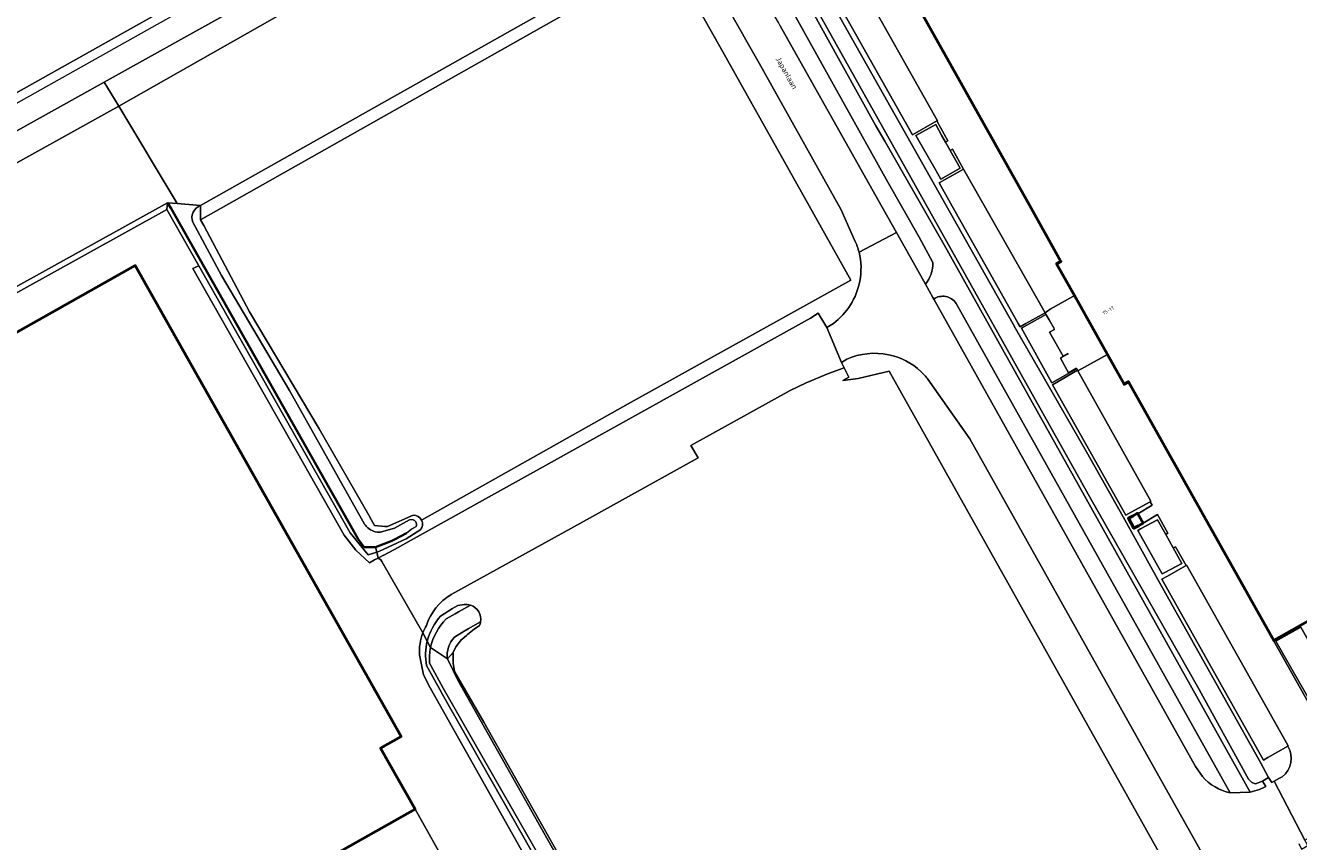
# Model space of a CAD drawing. Header units: metres. Extents: x 113441 to 115918, y 474822 to 477887.
# Tile 25 of 145: x 114521 to 114749, y 475454 to 475600. Entities that reach past the tile are written whole.
import ezdxf
from ezdxf.enums import TextEntityAlignment as Align

# ---------------------------------------------------------------- set-up
doc = ezdxf.new("R2010")
doc.units = ezdxf.units.M
for name, color, linetype, lineweight in [('B-WE-GK-BESCHOEIING-G', 252, 'GK-BESCHOEIING', 35), ('B-WE-GR-GRAS-GV', 252, 'Continuous', 13), ('B-WE-GR-GROENVOORZIENING-GV', 252, 'Continuous', 18), ('B-WE-IE-TERREINAFSCHEIDING_KUNSTMATIG_HEKWERK-G', 252, 'IE-TERREINAFSCHEIDING-KUNSTMATIG', 18), ('B-WE-IE-TERREINAFSCHEIDING_KUNSTMATIG_MUUR-G', 252, 'IE-TERREINAFSCHEIDING-KUNSTMATIG-DICHT', 18), ('B-WE-OG-BEBOUWING-GV', 7, 'Continuous', 50), ('B-WE-OG-BEBOUWING-T18', 7, 'Continuous', 50), ('B-WE-OG-BEBOUWING_LAGE TRAFO-GV', 7, 'Continuous', 50), ('B-WE-OG-TERREIN_ERF-GV', 252, 'Continuous', 18), ('B-WE-OG-TOPOGRAFIE-T18', 7, 'Continuous', 18), ('B-WE-OG-WATER-GV', 252, 'Continuous', 18), ('B-WE-OG-WATER_SLOOT-GV', 252, 'Continuous', 18), ('B-WE-VH-VERHARDING_GESLOTEN-GV', 252, 'Continuous', 18), ('B-WE-VH-VERHARDING_HALFVERHARDING-GV', 252, 'Continuous', 18), ('B-WE-VH-VERHARDING_OPEN-GV', 252, 'Continuous', 18)]:
    doc.layers.add(name, color=color, linetype=linetype, lineweight=lineweight)
doc.styles.add('NLCS-ISO-ANNOTATIEF-T18', font='NLCS-ISO.ttf', dxfattribs={"height": 1.8})
doc.linetypes.add('GK-BESCHOEIING', pattern='A,30,-5,[1,NLCS.SHX,S=1,R=0,X=0,Y=0],-5', length=40)
doc.linetypes.add('IE-TERREINAFSCHEIDING-KUNSTMATIG', pattern='A,4,[82,NLCS.SHX,S=0.75,R=90,X=0,Y=0],4,-2', length=10)
doc.linetypes.add('IE-TERREINAFSCHEIDING-KUNSTMATIG-DICHT', pattern='A,8,-1,[82,NLCS.SHX,S=0.75,R=90,X=0,Y=0],-1', length=10)

msp = doc.modelspace()

# ---------------------------------------------------------------- linework, layer by layer
at = {"layer": 'B-WE-GK-BESCHOEIING-G', "ltscale": 0.5, "flags": 128}
for points in [[(114580.998, 475507.947), (114580.709, 475508.332), (114547.321, 475567.345), (114546.667, 475568.376)], [(114589.469, 475509.255), (114587.42, 475508.174)], [(114582.33, 475506.77), (114581.884, 475506.766), (114580.998, 475507.947)], [(114586.239, 475507.646), (114583.919, 475506.782), (114582.33, 475506.77)], [(114587.42, 475508.174), (114586.852, 475507.874), (114586.239, 475507.646)]]:
    msp.add_lwpolyline(points, dxfattribs=at)
at = {"layer": 'B-WE-GR-GRAS-GV'}
for points in [[(114668.978, 475554.517), (114646.074, 475595.363), (114642.988, 475600.866), (114637.148, 475611.282), (114633.681, 475615.543), (114624.635, 475606.021), (114552.559, 475565.319), (114553.163, 475564.293), (114561.341, 475548.847), (114573.844, 475527.944), (114582.712, 475512.485), (114583.129, 475511.702), (114583.711, 475510.609), (114585.576, 475510.479), (114586.057, 475510.445), (114590.623, 475512.493)], [(114592.144, 475511.583), (114629.117, 475532.425), (114668.978, 475554.517)], [(114593.157, 475489.937), (114592.366, 475491.407)], [(114591.773, 475487.513), (114592.466, 475483.934), (114593.674, 475481.592), (114735.746, 475229.245), (114735.997, 475232.721), (114736.013, 475232.949), (114734.975, 475234.862), (114727.227, 475248.756)], [(114727.227, 475248.756), (114725.479, 475251.549), (114712.909, 475274.156), (114698.309, 475299.465), (114681.081, 475330.722), (114665.859, 475356.93), (114648.007, 475388.933), (114631.54, 475417.424), (114613.412, 475449.579), (114595.907, 475480.421), (114595.396, 475481.287), (114593.054, 475485.616)]]:
    msp.add_lwpolyline(points, dxfattribs=at)
msp.add_lwpolyline([(114552.25, 475557.107), (114551.191, 475556.635), (114578.319, 475508.934), (114580.365, 475506.217), (114582.8, 475503.959), (114583.745, 475504.465), (114584.387, 475504.809), (114584.131, 475505.887), (114582.6, 475505.392), (114579.343, 475509.298)], close=True, dxfattribs=at)
for points in [[(114590.623, 475512.493, -0.2998548), (114592.144, 475511.583)], [(114592.366, 475491.407, 0.1047898), (114591.773, 475487.513)], [(114593.054, 475485.616, -0.1077799), (114593.157, 475489.937)]]:
    msp.add_lwpolyline(points, format="xyb", dxfattribs=at)
at = {"layer": 'B-WE-GR-GROENVOORZIENING-GV'}
for points in [[(114669.708, 475561.581), (114667.272, 475567.08), (114652.555, 475593.357), (114650.195, 475597.542), (114649.614, 475598.572), (114647.94, 475601.542), (114647.362, 475602.568), (114638.12, 475618.958), (114636.529, 475619.383), (114636.071, 475620.213), (114634.495, 475619.331), (114632.961, 475618.473), (114634.186, 475616.278), (114633.769, 475616.045), (114633.681, 475615.543), (114637.148, 475611.282), (114642.988, 475600.866), (114646.074, 475595.363), (114668.978, 475554.517), (114629.117, 475532.425), (114592.144, 475511.583)], [(114664.728, 475609.589), (114663.762, 475609.387), (114663.784, 475609.306), (114662.856, 475609.056), (114698.001, 475546.68), (114698.441, 475545.895), (114704.999, 475534.518), (114705.016, 475534.489), (114711.168, 475523.818), (114717.72, 475512.157), (114724.209, 475500.421), (114742.303, 475468.221), (114743.758, 475465.578), (114744.328, 475464.672), (114744.737, 475464.875), (114745.704, 475465.414), (114746.18, 475465.686)], [(114667.527, 475586.463), (114658.841, 475602.111), (114658.294, 475603.097), (114656.868, 475605.666)], [(114729.015, 475503.461), (114727.088, 475506.838), (114726.668, 475506.617), (114728.215, 475503.863), (114725.167, 475502.215), (114724.712, 475501.969), (114720.34, 475509.754), (114720.816, 475510.011), (114723.843, 475511.648), (114725.325, 475509.009), (114725.726, 475509.256), (114723.857, 475512.615), (114721.283, 475511.054), (114720.484, 475510.606), (114719.651, 475510.14), (114718.665, 475511.926), (114719.492, 475512.383), (114720.302, 475512.83), (114720.366, 475512.715), (114722.933, 475514.252), (114722.548, 475514.888), (114719.148, 475513), (114718.214, 475512.482), (114705.042, 475535.82), (114706.077, 475536.42), (114709.524, 475538.418), (114709.363, 475538.68), (114705.911, 475536.718), (114704.965, 475536.18), (114699.505, 475545.918), (114700.473, 475546.463), (114703.899, 475548.394), (114703.75, 475548.705), (114700.299, 475546.774), (114699.285, 475546.206), (114698.946, 475546.789), (114697.477, 475549.313), (114687.085, 475567.786), (114684.769, 475571.934), (114689.17, 475574.404), (114687.193, 475577.934), (114686.782, 475577.725), (114688.531, 475574.57), (114685.092, 475572.569), (114685.062, 475572.621), (114684.001, 475574.481), (114680.608, 475580.426), (114684.168, 475582.394), (114685.29, 475580.337), (114685.916, 475579.223), (114686.351, 475579.45), (114684.37, 475583.007), (114680.033, 475580.545), (114665.606, 475606.067)], [(114656.26, 475600.153), (114656.33, 475600.027), (114673.791, 475568.971), (114677.146, 475563.024), (114682.332, 475553.831)], [(114683.634, 475557.66), (114681.216, 475562.204), (114675.605, 475572.087), (114667.527, 475586.463)], [(114683.807, 475551.142), (114730.679, 475467.545), (114731.913, 475465.75)], [(114736.893, 475462.788), (114687.813, 475550.361)], [(114592.003, 475509.949), (114589.411, 475508.264), (114587.862, 475507.553), (114584.477, 475505.999), (114584.131, 475505.887), (114584.387, 475504.809), (114585.218, 475505.254), (114585.288, 475505.291), (114587.287, 475506.362), (114590.799, 475508.312), (114661.776, 475547.73), (114663.117, 475548.62), (114664.673, 475546.055), (114665.846, 475546.778)], [(114668.235, 475540.373), (114667.327, 475539.811), (114667.807, 475538.813), (114668.606, 475537.175), (114667.549, 475536.564), (114670.288, 475536.914), (114675.845, 475538.225), (114783.857, 475345.646), (114794.714, 475326.289), (114799.241, 475328.857), (114806.026, 475316.841), (114807.573, 475317.94), (114801.201, 475329.649), (114792.436, 475344.203), (114791.971, 475344.975)], [(114767.31, 475388.865), (114766.498, 475390.323), (114740.188, 475437.094), (114724.923, 475464.317), (114690.25, 475526.15), (114682.783, 475536.805)], [(114747.168, 475471.149), (114743.633, 475469.125), (114742.815, 475468.657), (114724.649, 475501.006), (114725.557, 475501.516), (114729.015, 475503.461)]]:
    msp.add_lwpolyline(points, dxfattribs=at)
for points in [[(114660.623, 475607.846), (114660.333, 475607.689), (114659.523, 475607.249), (114661.037, 475604.527), (114661.576, 475603.557), (114673.468, 475582.165), (114675.058, 475579.365), (114684.32, 475563.237), (114685.655, 475560.851), (114740.454, 475462.922), (114742.129, 475463.407), (114743.014, 475463.829), (114743.235, 475463.934), (114742.672, 475464.889), (114741.431, 475464.397), (114740.738, 475464.681), (114740.172, 475465.256), (114731.01, 475481.82), (114711.999, 475515.271), (114660.506, 475607.243)], [(114711.168, 475523.818), (114705.016, 475534.489), (114704.999, 475534.518), (114698.441, 475545.895), (114698.001, 475546.68), (114662.856, 475609.056), (114660.623, 475607.846), (114660.506, 475607.243), (114711.999, 475515.271), (114731.01, 475481.82), (114740.172, 475465.256), (114740.738, 475464.681), (114741.431, 475464.397), (114742.672, 475464.889), (114743.758, 475465.578), (114742.303, 475468.221), (114724.209, 475500.421), (114717.72, 475512.157)]]:
    msp.add_lwpolyline(points, close=True, dxfattribs=at)
for points in [[(114670.44, 475559.536, 0.0467323), (114669.708, 475561.581)], [(114670.566, 475554.349, 0.1130686), (114670.44, 475559.536)], [(114682.332, 475553.831, 0.1801847), (114683.634, 475557.66)], [(114665.846, 475546.778, 0.1898971), (114670.566, 475554.349)], [(114687.813, 475550.361, 0.4202484), (114683.807, 475551.142)], [(114675.736, 475541.191, 0.1580771), (114668.235, 475540.373)], [(114681.497, 475538.185, 0.1426651), (114675.736, 475541.191)], [(114682.783, 475536.805, 0.0375156), (114681.497, 475538.185)], [(114592.144, 475511.583, -0.1520827), (114592.283, 475510.632)], [(114592.283, 475510.632, -0.1172349), (114592.003, 475509.949)], [(114746.18, 475465.686, 0.393522), (114747.168, 475471.149)], [(114731.913, 475465.75, 0.1659565), (114736.893, 475462.788)]]:
    msp.add_lwpolyline(points, format="xyb", dxfattribs=at)
at = {"layer": 'B-WE-IE-TERREINAFSCHEIDING_KUNSTMATIG_HEKWERK-G'}
for points in [[(114617.945, 475641.373), (114379.586, 475507.599)], [(114794.714, 475326.289), (114783.857, 475345.646), (114675.845, 475538.225)], [(114593.764, 475488.808), (114593.157, 475489.937), (114592.366, 475491.407), (114585.004, 475504.208), (114584.851, 475504.473), (114584.387, 475504.809), (114584.131, 475505.887), (114583.919, 475506.782)]]:
    msp.add_lwpolyline(points, dxfattribs=at)
at = {"layer": 'B-WE-IE-TERREINAFSCHEIDING_KUNSTMATIG_MUUR-G'}
msp.add_lwpolyline([(114744.663, 475490.088), (114744.607, 475490.057), (114755.439, 475470.851), (114755.544, 475470.928)], dxfattribs=at)
at = {"layer": 'B-WE-OG-BEBOUWING-GV'}
msp.add_lwpolyline([(114680.77, 475603.844), (114700.925, 475567.967), (114706.584, 475557.894), (114705.8, 475557.453), (114708.994, 475551.76), (114714.89, 475541.255), (114717.887, 475535.913), (114718.671, 475536.353), (114744.663, 475490.088), (114744.756, 475490.14), (114753.659, 475495.142)], dxfattribs=at)
msp.add_lwpolyline([(114597.161, 475448.939), (114571.605, 475434.506), (114565.434, 475445.434), (114590.99, 475459.867), (114584.819, 475470.794), (114588.485, 475472.865), (114540.903, 475557.12), (114467.222, 475515.634), (114644.996, 475199.875), (114718.789, 475241.366), (114669.007, 475329.547), (114665.367, 475327.492), (114659.151, 475338.498), (114633.595, 475324.065), (114627.424, 475334.993), (114652.98, 475349.426), (114646.809, 475360.353), (114650.474, 475362.424), (114607.017, 475439.988), (114603.377, 475437.933)], close=True, dxfattribs=at)
at = {"layer": 'B-WE-OG-BEBOUWING_LAGE TRAFO-GV'}
msp.add_lwpolyline([(114720.366, 475512.715), (114720.302, 475512.83), (114719.492, 475512.383), (114718.665, 475511.926), (114719.651, 475510.14), (114720.484, 475510.606), (114721.283, 475511.054)], close=True, dxfattribs=at)
at = {"layer": 'B-WE-OG-TERREIN_ERF-GV'}
for points in [[(114675.845, 475538.225), (114670.288, 475536.914), (114667.549, 475536.564), (114668.606, 475537.175), (114667.807, 475538.813), (114664.955, 475537.811), (114660.954, 475536.141), (114658.129, 475534.759), (114640.366, 475524.927), (114641.623, 475522.767), (114620.606, 475511.039), (114597.429, 475498.277)], [(114783.857, 475345.646), (114675.845, 475538.225)], [(114595.562, 475494.425), (114597.701, 475495.764), (114598.094, 475496.01), (114598.632, 475496.312), (114599.753, 475496.489)], [(114592.366, 475491.407), (114593.157, 475489.937)], [(114602.495, 475492.738), (114601.545, 475492.077), (114600.362, 475491.142), (114600.166, 475490.972), (114599.391, 475490.28), (114599.321, 475490.22), (114598.271, 475488.946), (114597.79, 475487.919), (114597.806, 475486.013), (114598.062, 475484.525), (114603.308, 475475.457), (114626.764, 475434.035)]]:
    msp.add_lwpolyline(points, dxfattribs=at)
for points in [[(114597.429, 475498.277, 0.1786426), (114593.003, 475492.765)], [(114599.753, 475496.489, -0.1104831), (114600.902, 475496.384)], [(114600.902, 475496.384, -0.3767411), (114602.7, 475493.379)], [(114593.157, 475489.937, -0.1275759), (114595.562, 475494.425)], [(114602.7, 475493.379, -0.0639117), (114602.495, 475492.738)], [(114593.003, 475492.765, 0.0387843), (114592.366, 475491.407)]]:
    msp.add_lwpolyline(points, format="xyb", dxfattribs=at)
at = {"layer": 'B-WE-OG-WATER-GV'}
for points in [[(114594.632, 475617.831), (114537.954, 475585.649), (114548.393, 475568.225), (114552.577, 475567.86), (114612.743, 475601.734)], [(114490.893, 475537.464), (114546.667, 475568.376), (114548.393, 475568.225), (114537.954, 475585.649), (114518.654, 475574.935)], [(114552.577, 475567.86), (114548.393, 475568.225), (114546.667, 475568.376), (114547.321, 475567.345), (114580.709, 475508.332), (114580.998, 475507.947), (114581.884, 475506.766), (114582.33, 475506.77), (114583.919, 475506.782), (114586.239, 475507.646), (114586.852, 475507.874), (114587.42, 475508.174), (114589.469, 475509.255), (114590.337, 475509.98), (114591.15, 475510.473)], [(114581.959, 475510.887), (114568.483, 475534.805), (114556.361, 475555.374), (114551.198, 475564.878)], [(114590.013, 475511.644), (114587.325, 475510.188), (114587.138, 475510.087), (114586.631, 475509.951), (114584.797, 475509.458)], [(114600.902, 475496.384), (114598.774, 475495.206), (114598.169, 475494.85), (114596.577, 475493.914)], [(114598.043, 475490.648), (114599.774, 475491.715), (114600.469, 475492.144), (114602.7, 475493.379)], [(114641.578, 475405.22), (114642.094, 475406.162), (114621.964, 475441.61), (114598.634, 475482.953), (114597.782, 475484.711), (114596.792, 475486.756), (114593.764, 475488.808)], [(114593.764, 475488.808), (114596.792, 475486.756)], [(114593.566, 475486.026), (114593.816, 475485.562), (114595.994, 475481.528), (114618.86, 475441.61), (114656.687, 475375), (114718.62, 475265.94), (114741.216, 475226.811), (114746.9, 475216.968), (114747.995, 475217.568), (114691.596, 475316.931), (114641.578, 475405.22)]]:
    msp.add_lwpolyline(points, dxfattribs=at)
for points in [[(114551.198, 475564.878, -0.4242634), (114552.577, 475567.86)], [(114591.114, 475511.285, 0.3816945), (114590.013, 475511.644)], [(114591.15, 475510.473, 0.2487167), (114591.114, 475511.285)], [(114582.547, 475510.195, -0.0750126), (114581.959, 475510.887)], [(114583.557, 475509.612, -0.09713), (114582.547, 475510.195)], [(114584.797, 475509.458, -0.1048244), (114583.557, 475509.612)], [(114602.7, 475493.379, 0.3767411), (114600.902, 475496.384)], [(114596.577, 475493.914, 0.1475837), (114593.764, 475488.808)], [(114593.764, 475488.808, 0.0697389), (114593.566, 475486.026)], [(114596.792, 475486.756, -0.2415549), (114598.043, 475490.648)]]:
    msp.add_lwpolyline(points, format="xyb", dxfattribs=at)
at = {"layer": 'B-WE-OG-WATER_SLOOT-GV'}
for points in [[(114594.632, 475617.831), (114594.184, 475618.693), (114595.081, 475619.159), (114595.529, 475618.297), (114624.202, 475633.191), (114622.758, 475635.781), (114622.88, 475635.849), (114621.622, 475636.607), (114608.923, 475630.913), (114535.306, 475589.961), (114537.954, 475585.649)], [(114624.635, 475606.021), (114633.681, 475615.543), (114633.769, 475616.045), (114633.236, 475617), (114632.34, 475618.606), (114631.287, 475617.898), (114627.841, 475614.951), (114622.547, 475608.096), (114612.743, 475601.734), (114552.577, 475567.86), (114552.559, 475565.319)], [(114492.387, 475560.532), (114517.737, 475574.487), (114517.292, 475575.399), (114518.209, 475575.847), (114518.654, 475574.935), (114537.954, 475585.649), (114535.306, 475589.961), (114490.417, 475564.989), (114434.906, 475532.348), (114389.432, 475508.344), (114382.758, 475500.928), (114384.321, 475498.114), (114392.059, 475503.065), (114431.568, 475525.696), (114431.251, 475526.287), (114431.745, 475526.552), (114432.062, 475525.961), (114436.568, 475528.475), (114436.104, 475529.344), (114436.998, 475529.821), (114437.462, 475528.952)], [(114525.344, 475555.444), (114546.159, 475566.922), (114546.544, 475567.145), (114546.667, 475568.376), (114490.893, 475537.464), (114462.391, 475521.694), (114464.006, 475521.346), (114485.858, 475533.579)], [(114583.919, 475506.782), (114582.33, 475506.77), (114581.884, 475506.766), (114580.998, 475507.947), (114580.709, 475508.332), (114547.321, 475567.345), (114546.667, 475568.376), (114546.544, 475567.145), (114552.25, 475557.107), (114579.343, 475509.298), (114582.6, 475505.392), (114584.131, 475505.887)], [(114597.79, 475487.919), (114596.792, 475486.756), (114597.782, 475484.711), (114598.634, 475482.953), (114621.964, 475441.61), (114642.094, 475406.162), (114642.233, 475406.529), (114626.764, 475434.035), (114603.308, 475475.457), (114598.062, 475484.525), (114597.806, 475486.013)]]:
    msp.add_lwpolyline(points, close=True, dxfattribs=at)
for points in [[(114552.577, 475567.86, 0.4242634), (114551.198, 475564.878)], [(114590.013, 475511.644, -0.3816945), (114591.114, 475511.285)], [(114592.144, 475511.583, 0.2998548), (114590.623, 475512.493)], [(114591.114, 475511.285, -0.2487167), (114591.15, 475510.473)], [(114592.283, 475510.632, 0.1520827), (114592.144, 475511.583)], [(114581.959, 475510.887, 0.0750126), (114582.547, 475510.195)], [(114582.547, 475510.195, 0.09713), (114583.557, 475509.612)], [(114583.557, 475509.612, 0.1048244), (114584.797, 475509.458)], [(114592.003, 475509.949, 0.1172349), (114592.283, 475510.632)], [(114600.902, 475496.384, 0.1104831), (114599.753, 475496.489)], [(114595.562, 475494.425, 0.1275759), (114593.157, 475489.937)], [(114593.764, 475488.808, -0.1475837), (114596.577, 475493.914)], [(114602.495, 475492.738, 0.0639117), (114602.7, 475493.379)], [(114593.157, 475489.937, 0.1077799), (114593.054, 475485.616)], [(114593.566, 475486.026, -0.0697389), (114593.764, 475488.808)], [(114598.043, 475490.648, 0.2415549), (114596.792, 475486.756)]]:
    msp.add_lwpolyline(points, format="xyb", dxfattribs=at)
for points in [[(114552.559, 475565.319), (114552.577, 475567.86)], [(114551.198, 475564.878), (114556.361, 475555.374), (114568.483, 475534.805), (114581.959, 475510.887)], [(114590.623, 475512.493), (114586.057, 475510.445), (114585.576, 475510.479), (114583.711, 475510.609), (114583.129, 475511.702), (114582.712, 475512.485), (114573.844, 475527.944), (114561.341, 475548.847), (114553.163, 475564.293), (114552.559, 475565.319)], [(114584.797, 475509.458), (114586.631, 475509.951), (114587.138, 475510.087), (114587.325, 475510.188), (114590.013, 475511.644)], [(114591.15, 475510.473), (114590.337, 475509.98), (114589.469, 475509.255), (114587.42, 475508.174), (114586.852, 475507.874), (114586.239, 475507.646), (114583.919, 475506.782), (114584.131, 475505.887), (114584.477, 475505.999), (114587.862, 475507.553), (114589.411, 475508.264), (114592.003, 475509.949)], [(114599.753, 475496.489), (114598.632, 475496.312), (114598.094, 475496.01), (114597.701, 475495.764), (114595.562, 475494.425)], [(114596.577, 475493.914), (114598.169, 475494.85), (114598.774, 475495.206), (114600.902, 475496.384)], [(114602.7, 475493.379), (114600.469, 475492.144), (114599.774, 475491.715), (114598.043, 475490.648)], [(114596.792, 475486.756), (114597.79, 475487.919), (114598.271, 475488.946), (114599.321, 475490.22), (114599.391, 475490.28), (114600.166, 475490.972), (114600.362, 475491.142), (114601.545, 475492.077)], [(114601.545, 475492.077), (114602.495, 475492.738)], [(114593.157, 475489.937), (114593.764, 475488.808)], [(114593.764, 475488.808), (114593.157, 475489.937)], [(114593.054, 475485.616), (114595.396, 475481.287), (114595.907, 475480.421), (114613.412, 475449.579)], [(114656.687, 475375), (114618.86, 475441.61), (114595.994, 475481.528), (114593.816, 475485.562), (114593.566, 475486.026)]]:
    msp.add_lwpolyline(points, dxfattribs=at)
at = {"layer": 'B-WE-VH-VERHARDING_GESLOTEN-GV'}
for points in [[(114656.33, 475600.027), (114656.26, 475600.153), (114656.004, 475600.612), (114655.446, 475601.613), (114653.81, 475604.545), (114653.221, 475605.603), (114645.991, 475618.567), (114643.941, 475622.245), (114642.916, 475624.036), (114643.716, 475624.508), (114636.373, 475620.382), (114637.085, 475620.754), (114638.12, 475618.958), (114647.362, 475602.568), (114647.94, 475601.542), (114649.614, 475598.572), (114650.195, 475597.542), (114652.555, 475593.357), (114667.272, 475567.08), (114669.708, 475561.581)], [(114405.223, 475531.948), (114376.791, 475516.034), (114380.289, 475509.924), (114571.326, 475617.055)], [(114685.655, 475560.851), (114684.32, 475563.237), (114675.058, 475579.365), (114673.468, 475582.165), (114661.576, 475603.557), (114661.037, 475604.527), (114659.523, 475607.249), (114659.399, 475607.473), (114659.35, 475607.561), (114656.868, 475605.666), (114658.294, 475603.097), (114658.841, 475602.111), (114667.527, 475586.463), (114675.605, 475572.087), (114681.216, 475562.204), (114683.634, 475557.66)], [(114670.44, 475559.536), (114677.146, 475563.024), (114673.791, 475568.971), (114656.33, 475600.027)], [(114592.366, 475491.407), (114585.004, 475504.208), (114584.851, 475504.473), (114584.387, 475504.809), (114583.745, 475504.465), (114582.8, 475503.959), (114580.365, 475506.217), (114578.319, 475508.934), (114551.191, 475556.635), (114552.25, 475557.107), (114546.544, 475567.145), (114546.159, 475566.922), (114525.344, 475555.444), (114485.858, 475533.579), (114464.006, 475521.346), (114467.222, 475515.634), (114540.903, 475557.12), (114588.485, 475472.865), (114584.819, 475470.794), (114590.99, 475459.867), (114597.161, 475448.939)], [(114731.913, 475465.75), (114730.679, 475467.545), (114683.807, 475551.142), (114683.643, 475551.423), (114682.332, 475553.831), (114677.146, 475563.024), (114670.44, 475559.536)], [(114687.813, 475550.361), (114736.893, 475462.788), (114740.454, 475462.922), (114685.655, 475560.851)], [(114682.332, 475553.831), (114683.643, 475551.423), (114683.807, 475551.142)], [(114641.623, 475522.767), (114640.366, 475524.927), (114658.129, 475534.759), (114660.954, 475536.141), (114664.955, 475537.811), (114667.807, 475538.813), (114667.327, 475539.811), (114664.673, 475546.055), (114663.117, 475548.62), (114661.776, 475547.73), (114590.799, 475508.312), (114587.287, 475506.362), (114585.288, 475505.291), (114585.218, 475505.254), (114584.387, 475504.809), (114584.851, 475504.473), (114585.004, 475504.208), (114592.366, 475491.407)], [(114665.846, 475546.778), (114664.673, 475546.055), (114667.327, 475539.811), (114668.235, 475540.373)], [(114682.783, 475536.805), (114690.25, 475526.15), (114724.923, 475464.317), (114740.188, 475437.094), (114766.498, 475390.323), (114767.31, 475388.865)], [(114597.429, 475498.277), (114620.606, 475511.039), (114641.623, 475522.767)], [(114753.659, 475495.142), (114744.756, 475490.14), (114744.663, 475490.088), (114744.607, 475490.057), (114755.439, 475470.851)], [(114682.415, 475204.857), (114693.988, 475211.332), (114696.687, 475212.88), (114697.088, 475212.92), (114699.207, 475211.879), (114701.253, 475210.725), (114703.17, 475209.341), (114704.944, 475207.781), (114704.954, 475207.768), (114706.303, 475205.839), (114707.405, 475203.926), (114710.543, 475205.721), (114710.577, 475205.662), (114710.595, 475205.721), (114717.557, 475209.74), (114719.962, 475217.922), (114735.582, 475226.977), (114735.746, 475229.245), (114593.674, 475481.592), (114592.466, 475483.934), (114591.773, 475487.513)], [(114744.737, 475464.875), (114744.328, 475464.672), (114743.758, 475465.578), (114742.672, 475464.889), (114743.235, 475463.934), (114743.014, 475463.829), (114742.129, 475463.407), (114740.454, 475462.922), (114736.893, 475462.788)], [(114749.134, 475453.732), (114749.662, 475452.76), (114750.773, 475453.414), (114750.244, 475454.356), (114750.242, 475454.36), (114744.737, 475464.875)]]:
    msp.add_lwpolyline(points, dxfattribs=at)
for points in [[(114669.708, 475561.581, -0.0467323), (114670.44, 475559.536)], [(114670.44, 475559.536, -0.1130686), (114670.566, 475554.349)], [(114683.634, 475557.66, -0.1801847), (114682.332, 475553.831)], [(114670.566, 475554.349, -0.1898971), (114665.846, 475546.778)], [(114683.807, 475551.142, -0.4202484), (114687.813, 475550.361)], [(114668.235, 475540.373, -0.1580771), (114675.736, 475541.191)], [(114675.736, 475541.191, -0.1426651), (114681.497, 475538.185)], [(114681.497, 475538.185, -0.0375156), (114682.783, 475536.805)], [(114593.003, 475492.765, -0.1786426), (114597.429, 475498.277)], [(114591.773, 475487.513, -0.1047898), (114592.366, 475491.407)], [(114592.366, 475491.407, -0.0387843), (114593.003, 475492.765)], [(114736.893, 475462.788, -0.1659565), (114731.913, 475465.75)]]:
    msp.add_lwpolyline(points, format="xyb", dxfattribs=at)
for points in [[(114758.247, 475477.085), (114753.809, 475474.6), (114745.064, 475489.973), (114749.502, 475492.458)], [(114758.247, 475477.085), (114749.502, 475492.458), (114745.064, 475489.973), (114753.809, 475474.6)], [(114590.99, 475459.867), (114565.434, 475445.434), (114571.605, 475434.506), (114597.161, 475448.939)]]:
    msp.add_lwpolyline(points, close=True, dxfattribs=at)
at = {"layer": 'B-WE-VH-VERHARDING_HALFVERHARDING-GV'}
for points in [[(114618.81, 475642.193), (114618.579, 475642.076), (114617.929, 475641.748), (114617.892, 475641.804), (114616.438, 475640.987), (114615.793, 475642.086), (114611.086, 475639.453), (114610.538, 475639.146), (114605.796, 475636.494), (114571.326, 475617.055), (114380.289, 475509.924), (114380.847, 475508.86), (114380.017, 475508.403)], [(114535.306, 475589.961), (114608.923, 475630.913), (114621.622, 475636.607), (114622.88, 475635.849), (114623.175, 475636.014), (114624.393, 475633.83), (114625.909, 475634.678), (114627.5, 475635.568), (114626.963, 475636.527), (114627.439, 475638.092), (114626.224, 475640.26)], [(114378.154, 475506.575), (114380.707, 475501.988), (114380.689, 475501.99), (114380.158, 475501.661), (114381.025, 475500.129), (114381.302, 475500.284), (114381.373, 475500.158), (114382.758, 475500.928), (114389.432, 475508.344), (114434.906, 475532.348), (114490.417, 475564.989), (114535.306, 475589.961)]]:
    msp.add_lwpolyline(points, dxfattribs=at)
at = {"layer": 'B-WE-VH-VERHARDING_OPEN-GV'}
for points in [[(114669.534, 475609.396), (114667.287, 475608.143), (114665.116, 475606.933), (114665.606, 475606.067), (114680.033, 475580.545), (114684.37, 475583.007), (114684.466, 475583.035), (114669.608, 475609.43)], [(114685.916, 475579.223), (114685.29, 475580.337), (114684.168, 475582.394), (114680.608, 475580.426), (114684.001, 475574.481), (114685.062, 475572.621), (114685.092, 475572.569), (114688.531, 475574.57)], [(114689.17, 475574.404), (114684.769, 475571.934), (114687.085, 475567.786), (114697.477, 475549.313), (114698.946, 475546.789), (114699.285, 475546.206), (114700.299, 475546.774), (114703.75, 475548.705)], [(114708.994, 475551.76), (114708.7, 475551.595), (114704.629, 475549.308), (114703.75, 475548.705), (114703.899, 475548.394), (114703.949, 475548.305), (114704.458, 475547.423), (114705.377, 475545.855), (114705.331, 475545.805), (114705.402, 475545.72), (114704.531, 475545.233), (114706.971, 475540.946), (114707.822, 475541.411), (114707.852, 475541.323), (114706.886, 475540.803), (114706.49, 475540.585), (114707.936, 475537.977), (114709.345, 475538.764), (114709.363, 475538.68), (114709.524, 475538.418), (114709.603, 475538.288), (114714.89, 475541.255)], [(114703.899, 475548.394), (114700.473, 475546.463), (114699.505, 475545.918), (114704.965, 475536.18), (114705.911, 475536.718), (114709.363, 475538.68), (114709.345, 475538.764), (114707.936, 475537.977), (114706.49, 475540.585), (114706.886, 475540.803), (114707.852, 475541.323), (114707.822, 475541.411), (114706.971, 475540.946), (114704.531, 475545.233), (114705.402, 475545.72), (114705.331, 475545.805), (114705.377, 475545.855), (114704.458, 475547.423), (114703.949, 475548.305)], [(114709.603, 475538.288), (114709.524, 475538.418), (114706.077, 475536.42), (114705.042, 475535.82), (114718.214, 475512.482), (114719.148, 475513), (114722.548, 475514.888), (114722.651, 475514.97)], [(114726.668, 475506.617), (114725.325, 475509.009), (114723.843, 475511.648), (114720.816, 475510.011), (114720.34, 475509.754), (114724.712, 475501.969), (114725.167, 475502.215), (114728.215, 475503.863)], [(114729.015, 475503.461), (114725.557, 475501.516), (114724.649, 475501.006), (114742.815, 475468.657), (114743.633, 475469.125), (114747.168, 475471.149), (114747.269, 475471.207), (114729.09, 475503.5)]]:
    msp.add_lwpolyline(points, close=True, dxfattribs=at)
for points in [[(114669.534, 475609.396), (114669.608, 475609.43), (114684.466, 475583.035), (114684.37, 475583.007), (114686.351, 475579.45), (114685.916, 475579.223), (114688.531, 475574.57), (114686.782, 475577.725), (114687.193, 475577.934), (114689.17, 475574.404), (114703.75, 475548.705), (114704.629, 475549.308), (114708.7, 475551.595), (114708.994, 475551.76), (114705.8, 475557.453), (114706.584, 475557.894), (114700.925, 475567.967), (114680.77, 475603.844)], [(114718.671, 475536.353), (114717.887, 475535.913), (114714.89, 475541.255), (114709.603, 475538.288), (114722.651, 475514.97), (114722.548, 475514.888), (114722.933, 475514.252), (114720.366, 475512.715), (114721.283, 475511.054), (114723.857, 475512.615), (114725.726, 475509.256), (114725.325, 475509.009), (114726.668, 475506.617), (114727.088, 475506.838), (114729.015, 475503.461), (114729.09, 475503.5), (114747.269, 475471.207), (114747.168, 475471.149)], [(114746.18, 475465.686), (114745.704, 475465.414), (114744.737, 475464.875), (114750.242, 475454.36), (114750.659, 475454.598), (114761.351, 475460.687), (114755.544, 475470.928), (114755.439, 475470.851), (114744.607, 475490.057), (114744.663, 475490.088), (114718.671, 475536.353)]]:
    msp.add_lwpolyline(points, dxfattribs=at)
msp.add_lwpolyline([(114747.168, 475471.149, -0.393522), (114746.18, 475465.686)], format="xyb", dxfattribs=at)

# ---------------------------------------------------------------- texts
at = {"layer": 'B-WE-OG-BEBOUWING-T18', "style": 'NLCS-ISO-ANNOTATIEF-T18'}
msp.add_text('15-17', height=0.64, rotation=29.3, dxfattribs=at).set_placement((114715.065, 475549.116), align=Align.MIDDLE)
at = {"layer": 'B-WE-OG-TOPOGRAFIE-T18', "style": 'NLCS-ISO-ANNOTATIEF-T18'}
msp.add_text('Japanlaan', height=1, rotation=299.4, dxfattribs=at).set_placement((114657.341, 475591.537), align=Align.MIDDLE)

doc.saveas('drawing.dxf')
